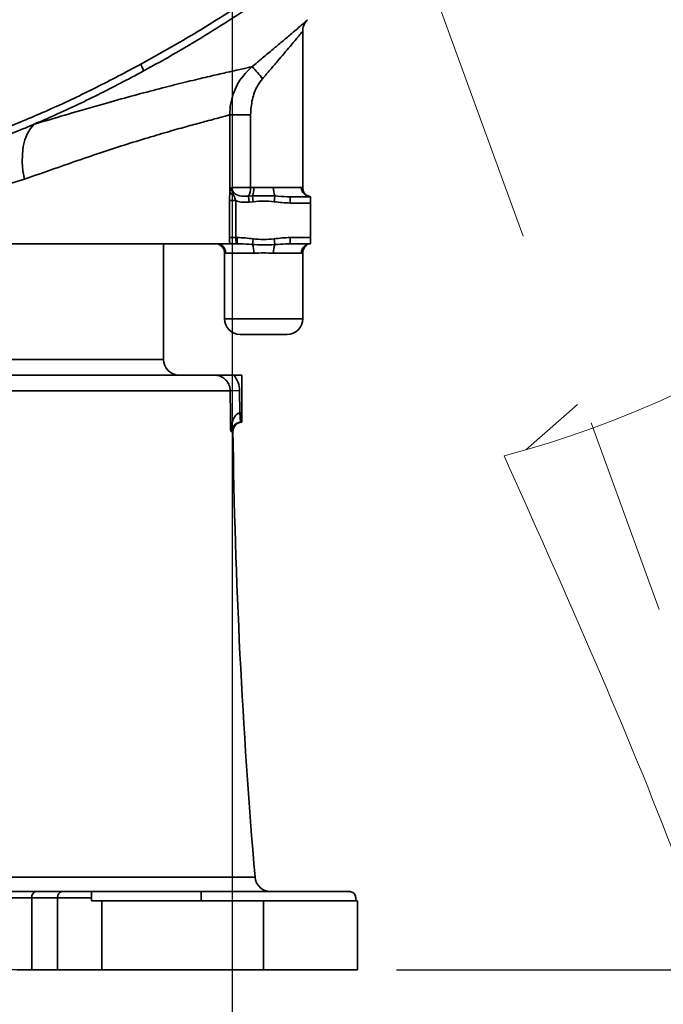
# Model space of a CAD drawing. Header units: millimetres. Extents: x -8713 to 3261, y -18743 to -8704.
# Tile 57 of 133: x -4133 to -3927, y -12669 to -12355. Entities that reach past the tile are written whole.
import ezdxf

# ---------------------------------------------------------------- set-up
doc = ezdxf.new("R2010")
doc.units = ezdxf.units.MM
doc.header["$LTSCALE"] = 10
doc.header["$PDSIZE"] = -1
doc.linetypes.add('CENTER', pattern=[50.8, 31.75, -6.35, 6.35, -6.35])
doc.layers.get('Defpoints').update_dxf_attribs({"true_color": 0x5e5e5e})
doc.layers.add('2细线层', color=4, linetype='Continuous', lineweight=13)
doc.layers.add('中心线层', color=1, linetype='CENTER')
doc.layers.add('细实线层', color=7, linetype='Continuous')
doc.dimstyles.new('ISO-25', dxfattribs={"dimscale": 20, "dimtxt": 4, "dimasz": 3.05, "dimexe": 3, "dimexo": 0.625, "dimtad": 1, "dimdec": 0, "dimtxsty": 'Standard', "dimcen": 2.5, "dimclrd": 1, "dimclre": 1, "dimclrt": 4, "dimadec": 1, "dimazin": 2, "dimtfac": 1, "dimtdec": 0, "dimtmove": 0, "dimatfit": 0, "dimfxl": 1, "dimarcsym": 0})

# ---------------------------------------------------------------- blocks, each defined once
blk = doc.blocks.new('*D234')
at = {"color": 1, "lineweight": -2, "transparency": 16777216}
for p, q in [((-4065.11, -12311.43), (-4065.11, -12836.16)), ((-4225.11, -12676.89), (-4225.11, -12836.16)), ((-4286.11, -12776.16), (-4347.11, -12776.16)), ((-4225.11, -12776.16), (-4065.11, -12776.16)), ((-4004.11, -12776.16), (-3761.25, -12776.16))]:
    blk.add_line(p, q, dxfattribs=at)
at = {"color": 1, "lineweight": 20, "transparency": 16777216}
for points in [[(-4286.11, -12765.99), (-4286.11, -12786.32), (-4225.11, -12776.16)], [(-4004.11, -12765.99), (-4004.11, -12786.32), (-4065.11, -12776.16)]]:
    blk.add_solid(points, dxfattribs=at)
at = {"layer": 'Defpoints', "color": 0, "lineweight": 20, "transparency": 16777216}
for p in [(-4065.11, -12298.93), (-4225.11, -12664.39), (-4065.11, -12776.16)]:
    blk.add_point(p, dxfattribs=at)
at = {"color": 4, "transparency": 16777216, "insert": (-3852.18, -12723.21), "char_height": 80, "attachment_point": 5}
blk.add_mtext('{\\fSimHei|b0|i0|c134|p49;160}', dxfattribs=at)
blk = doc.blocks.new('*D235')
at = {"color": 1, "lineweight": -2, "transparency": 16777216}
for p, q in [((-3727.92, -12180.86), (-3727.92, -12953.8)), ((-4225.11, -12676.89), (-4225.11, -12953.8)), ((-4164.11, -12893.8), (-3788.92, -12893.8))]:
    blk.add_line(p, q, dxfattribs=at)
at = {"color": 1, "lineweight": 20, "transparency": 16777216}
for points in [[(-4164.11, -12883.64), (-4164.11, -12903.97), (-4225.11, -12893.8)], [(-3788.92, -12883.64), (-3788.92, -12903.97), (-3727.92, -12893.8)]]:
    blk.add_solid(points, dxfattribs=at)
at = {"layer": 'Defpoints', "color": 0, "lineweight": 20, "transparency": 16777216}
for p in [(-3727.92, -12168.36), (-4225.11, -12664.39), (-3727.92, -12893.8)]:
    blk.add_point(p, dxfattribs=at)
at = {"color": 4, "transparency": 16777216, "insert": (-3976.51, -12841.3), "char_height": 80, "attachment_point": 5}
blk.add_mtext('{\\fSimHei|b0|i0|c134|p49;497}', dxfattribs=at)
blk = doc.blocks.new('*D243')
at = {"color": 1, "lineweight": -2, "transparency": 16777216}
for p, q in [((-2358.38, -12180.86), (-2358.38, -14002.38)), ((-4225.11, -12676.89), (-4225.11, -14002.38)), ((-4164.11, -13942.38), (-2419.38, -13942.38))]:
    blk.add_line(p, q, dxfattribs=at)
at = {"color": 1, "lineweight": 20, "transparency": 16777216}
for points in [[(-4164.11, -13932.21), (-4164.11, -13952.54), (-4225.11, -13942.38)], [(-2419.38, -13932.21), (-2419.38, -13952.54), (-2358.38, -13942.38)]]:
    blk.add_solid(points, dxfattribs=at)
at = {"layer": 'Defpoints', "color": 0, "lineweight": 20, "transparency": 16777216}
for p in [(-2358.38, -12168.36), (-4225.11, -12664.39), (-2358.38, -13942.38)]:
    blk.add_point(p, dxfattribs=at)
at = {"color": 4, "transparency": 16777216, "insert": (-3291.74, -13889.88), "char_height": 80, "attachment_point": 5}
blk.add_mtext('{\\fSimHei|b0|i0|c134|p49;1867}', dxfattribs=at)
blk = doc.blocks.new('*D245')
at = {"color": 1, "lineweight": -2, "transparency": 16777216}
for p, q in [((-4012.61, -12658.36), (-2143.61, -12658.36)), ((-2203.61, -12719.36), (-2203.61, -13767.05)), ((-3785.83, -13828.05), (-2143.61, -13828.05))]:
    blk.add_line(p, q, dxfattribs=at)
at = {"color": 1, "lineweight": 20, "transparency": 16777216}
for points in [[(-2213.78, -12719.36), (-2193.44, -12719.36), (-2203.61, -12658.36)], [(-2213.78, -13767.05), (-2193.44, -13767.05), (-2203.61, -13828.05)]]:
    blk.add_solid(points, dxfattribs=at)
at = {"layer": 'Defpoints', "color": 0, "lineweight": 20, "transparency": 16777216}
for p in [(-4025.11, -12658.36), (-3798.33, -13828.05), (-2203.61, -13828.05)]:
    blk.add_point(p, dxfattribs=at)
at = {"color": 4, "transparency": 16777216, "insert": (-2256.56, -13243.2), "char_height": 80, "attachment_point": 5, "rotation": 90}
blk.add_mtext('{\\fSimHei|b0|i0|c134|p49;1170}', dxfattribs=at)
blk = doc.blocks.new('*D246')
at = {"color": 1, "lineweight": -2, "transparency": 16777216}
for p, q in [((-4077.61, -10461.64), (-6177.95, -10461.64)), ((-6117.95, -12597.36), (-6117.95, -10522.64)), ((-4037.61, -12658.36), (-6177.95, -12658.36))]:
    blk.add_line(p, q, dxfattribs=at)
at = {"color": 1, "lineweight": 20, "transparency": 16777216}
for points in [[(-6128.12, -10522.64), (-6107.78, -10522.64), (-6117.95, -10461.64)], [(-6128.12, -12597.36), (-6107.78, -12597.36), (-6117.95, -12658.36)]]:
    blk.add_solid(points, dxfattribs=at)
at = {"layer": 'Defpoints', "color": 0, "lineweight": 20, "transparency": 16777216}
for p in [(-6117.95, -10461.64), (-4065.11, -10461.64), (-4025.11, -12658.36)]:
    blk.add_point(p, dxfattribs=at)
at = {"color": 4, "transparency": 16777216, "insert": (-6170.45, -11560), "char_height": 80, "attachment_point": 5, "rotation": 90}
blk.add_mtext('{\\fSimHei|b0|i0|c134|p49;2197}', dxfattribs=at)
blk = doc.blocks.new('*D249')
at = {"layer": 'Defpoints', "color": 0, "linetype": 'ByBlock', "lineweight": 20, "transparency": 16777216}
for p in [(-4065.11, -11300.72), (-4065.11, -12080.72), (-4065.11, -12168.36), (-3637, -12296.53), (-3798.33, -12901.32)]:
    blk.add_point(p, dxfattribs=at)
at = {"layer": '中心线层', "color": 1, "linetype": 'ByBlock', "lineweight": -2, "transparency": 16777216}
blk.add_arc((-4065.11, -12168.36), 446.88, 297.8271, 82.1729, dxfattribs=at)
at = {"layer": '中心线层', "color": 1, "linetype": 'ByBlock', "lineweight": 20, "transparency": 16777216}
for points in [[(-4004.94, -11735.79), (-4003.55, -11715.51), (-4065.11, -11721.49)], [(-3852.38, -12572.86), (-3860.62, -12554.27), (-3912.27, -12588.29)]]:
    blk.add_solid(points, dxfattribs=at)
at = {"layer": '中心线层', "color": 4, "linetype": 'ByBlock', "lineweight": 20, "transparency": 16777216, "insert": (-3572.87, -12081.57), "char_height": 80, "attachment_point": 5, "rotation": 280}
blk.add_mtext('160°', dxfattribs=at)
blk = doc.blocks.new('*D263')
at = {"layer": 'Defpoints', "color": 0, "linetype": 'ByBlock', "lineweight": 20, "transparency": 16777216}
for p in [(-4065.11, -12168.36), (-4837.51, -12276.92), (-4669.13, -12276.2), (-5311.63, -12710.6), (-4663.62, -13187.18)]:
    blk.add_point(p, dxfattribs=at)
at = {"layer": '中心线层', "color": 1, "linetype": 'ByBlock', "lineweight": -2, "transparency": 16777216}
blk.add_line((-4849.89, -12278.66), (-5509.54, -12371.36), dxfattribs=at)
blk.add_arc((-4669.27, -12253.27), 788.53, 192.43345, 265.91298, dxfattribs=at)
at = {"layer": '中心线层', "color": 1, "linetype": 'ByBlock', "lineweight": 20, "transparency": 16777216}
for points in [[(-5449.31, -12424.85), (-5429.3, -12421.24), (-5450.13, -12363.01)], [(-4725.14, -13029.64), (-4725.8, -13049.96), (-4664.5, -13041.79)]]:
    blk.add_solid(points, dxfattribs=at)
at = {"layer": '中心线层', "color": 4, "linetype": 'ByBlock', "lineweight": 20, "transparency": 16777216, "insert": (-5150.47, -12810.22), "char_height": 80, "attachment_point": 5, "rotation": 319.1732}
blk.add_mtext('82°', dxfattribs=at)
blk = doc.blocks.new('10')
at = {"color": 4}
for radius, start, end in [(1706.72, 290, 188), (337.19, 284.9347, 82.9347)]:
    blk.add_arc((0, 0), radius, start, end, dxfattribs=at)
blk.add_spline([(86.9, -325.8), (179.55, -580.35), (179.55, -851.24), (86.9, -1105.8), (-321.82, -1448.76)], degree=3, dxfattribs=at)

msp = doc.modelspace()

# ---------------------------------------------------------------- linework, layer by layer
at = {"layer": '中心线层', "color": 2, "linetype": 'CENTER', "lineweight": 20}
msp.add_line((-3286.03, -11891.97), (-3971.29, -12492.25), dxfattribs=at)
at = {"layer": '中心线层', "color": 2, "lineweight": 20}
msp.add_line((-3798.33, -12901.32), (-4065.11, -12168.36), dxfattribs=at)
at = {"layer": '细实线层', "linetype": 'Continuous', "lineweight": 35}
for p, q in [((-4042.61, -12408.4), (-4042.61, -12358.51)), ((-4065.91, -12409.86), (-4065.91, -12385.15)), ((-4065.91, -12385.15), (-4059.27, -12385.15)), ((-4059.27, -12385.15), (-4059.27, -12408.36)), ((-4131.61, -12405.76), (-4137.83, -12407.64)), ((-4065.26, -12408.36), (-4059.27, -12408.36)), ((-4059.27, -12408.36), (-4058.26, -12408.36)), ((-4051.96, -12408.36), (-4043.01, -12408.36)), ((-4059.92, -12411.18), (-4058.7, -12411.09)), ((-4059.92, -12411.18), (-4059.7, -12413.06)), ((-4058.49, -12412.92), (-4058.7, -12411.09)), ((-4051.72, -12412.92), (-4051.51, -12411.09)), ((-4046.66, -12413.36), (-4046.66, -12411.36)), ((-4046.66, -12411.36), (-4040.11, -12411.36)), ((-4041.36, -12410.84), (-4040.11, -12411.36)), ((-4040.11, -12411.36), (-4040.11, -12413.36)), ((-4065.99, -12424.36), (-4065.99, -12412.6)), ((-4065.99, -12412.6), (-4064, -12412.6)), ((-4064, -12412.6), (-4064, -12424.36)), ((-4058.49, -12412.92), (-4059.7, -12413.06)), ((-4040.11, -12413.36), (-4046.66, -12413.36)), ((-4040.11, -12413.36), (-4040.11, -12424.36)), ((-4065.99, -12424.36), (-4064, -12424.36)), ((-4064, -12424.36), (-4063.55, -12424.36)), ((-4063.55, -12426.36), (-4063.55, -12424.36)), ((-4058.7, -12426.63), (-4058.49, -12424.81)), ((-4051.51, -12426.63), (-4051.72, -12424.81)), ((-4046.66, -12424.36), (-4040.11, -12424.36)), ((-4046.66, -12426.36), (-4046.66, -12424.36)), ((-4040.11, -12424.36), (-4040.11, -12426.36)), ((-4385.11, -12426.36), (-4065.93, -12426.36)), ((-4087.11, -12463.36), (-4087.11, -12426.36)), ((-4063.55, -12426.36), (-4063.63, -12426.36)), ((-4046.66, -12426.36), (-4047.09, -12426.38)), ((-4040.11, -12426.36), (-4046.66, -12426.36)), ((-4067.61, -12429.32), (-4067.61, -12450.36)), ((-4058.26, -12429.36), (-4067.24, -12429.36)), ((-4043.01, -12429.36), (-4051.96, -12429.36)), ((-4042.61, -12429.32), (-4043.01, -12429.36)), ((-4042.61, -12450.36), (-4042.61, -12429.32)), ((-4067.61, -12450.36), (-4042.61, -12450.36)), ((-4047.61, -12455.36), (-4062.61, -12455.36)), ((-4363.11, -12463.36), (-4087.11, -12463.36)), ((-4064.55, -12468.36), (-4062.11, -12468.36)), ((-4062.11, -12480.36), (-4062.11, -12468.36)), ((-4344.43, -12473.33), (-4065.77, -12473.33)), ((-4062.79, -12473.3), (-4065.77, -12473.33)), ((-4062.79, -12473.3), (-4062.72, -12480.39)), ((-4062.72, -12480.39), (-4062.19, -12480.36)), ((-4062.46, -12483.37), (-4062.72, -12480.39)), ((-4062.19, -12483.36), (-4062.19, -12480.36)), ((-4062.19, -12480.36), (-4062.11, -12480.36)), ((-4062.11, -12480.36), (-4062.11, -12483.36)), ((-4062.11, -12483.36), (-4062.63, -12483.49)), ((-4062.19, -12483.36), (-4062.46, -12483.37)), ((-4062.11, -12483.36), (-4062.19, -12483.36)), ((-4065.1, -12486.4), (-4065.63, -12486.4)), ((-4057.85, -12628.79), (-4353.47, -12628.79)), ((-4143.39, -12633.36), (-4127.83, -12633.36)), ((-4129.25, -12635.36), (-4143.39, -12635.36)), ((-4129.25, -12635.36), (-4129.25, -12658.36)), ((-4120.96, -12635.36), (-4129.25, -12635.36)), ((-4127.83, -12633.36), (-4119.55, -12633.36)), ((-4120.96, -12658.36), (-4120.96, -12635.36)), ((-4110.11, -12635.36), (-4120.96, -12635.36)), ((-4119.55, -12633.36), (-4110.11, -12633.36)), ((-4075.11, -12633.36), (-4110.11, -12633.36)), ((-4110.11, -12635.36), (-4110.11, -12636.36)), ((-4075.11, -12633.36), (-4075.11, -12636.36)), ((-4027.71, -12633.36), (-4075.11, -12633.36)), ((-4025.64, -12636.36), (-4025.64, -12635.36)), ((-4110.11, -12636.36), (-4106.82, -12636.36)), ((-4106.82, -12636.36), (-4106.82, -12658.36)), ((-4055.11, -12636.36), (-4106.82, -12636.36)), ((-4055.11, -12636.36), (-4055.11, -12658.36)), ((-4025.11, -12636.36), (-4055.11, -12636.36)), ((-4025.11, -12658.36), (-4025.11, -12636.36)), ((-4129.25, -12658.36), (-4133.93, -12658.36)), ((-4120.96, -12658.36), (-4129.25, -12658.36)), ((-4106.82, -12658.36), (-4120.96, -12658.36)), ((-4055.11, -12658.36), (-4106.82, -12658.36)), ((-4055.11, -12658.36), (-4025.11, -12658.36))]:
    msp.add_line(p, q, dxfattribs=at)
at = {"layer": '细实线层', "linetype": 'Continuous', "lineweight": 35, "flags": 128}
msp.add_lwpolyline([(-4128.49, -12388.19), (-4129.67, -12389.52), (-4130.64, -12391.18), (-4131.41, -12393.13), (-4131.94, -12395.34), (-4132.23, -12397.75), (-4132.27, -12400.33), (-4132.06, -12403.02), (-4131.61, -12405.76)], dxfattribs=at)
at = {"layer": '细实线层', "linetype": 'Continuous', "lineweight": 35}
for centre, radius, start, end in [((-4107.24, -12415.08), 66.34, 38.6789, 43.0714), ((-4064.05, -12408.74), 4.79, 329.31, 4.459), ((-4064.84, -12408.7), 6.59, 338.6579, 2.9022), ((-4045.38, -12408.7), 6.59, 177.0978, 201.3421), ((-4040.06, -12408.41), 2.95, 179.0762, 269.0454), ((-4064.56, -12409.28), 1.47, 203.1755, 263.1961), ((-4070.2, -12429.32), 2.96, 359.159, 89.1336), ((-4064.84, -12429.03), 6.59, 357.0978, 21.3421), ((-4045.38, -12429.03), 6.59, 158.6579, 182.9022), ((-4040.06, -12429.32), 2.95, 90.9546, 180.9238), ((-4062.61, -12450.36), 5, 180, 270), ((-4047.61, -12450.36), 5, 270, 0), ((-4082.11, -12463.36), 5, 180, 270), ((-4062.1, -12486.36), 3, 90.0351, 180.8351), ((-2060.11, -12458.36), 2005, 180.79524, 184.87602), ((-4052.87, -12628.36), 5, 184.876, 270), ((-4127.48, -12635.11), 1.79, 101.4218, 188.0495), ((-4119.2, -12635.11), 1.79, 101.4218, 188.0495)]:
    msp.add_arc(centre, radius, start, end, dxfattribs=at)
for points, knots in [([(-4094.41, -12369), (-4087.85, -12365.34), (-4074.71, -12358.01), (-4062.25, -12349.77), (-4056.01, -12345.64)], [0, 0, 0, 0, 0.499322, 1, 1, 1, 1]), ([(-4052.45, -12345.77), (-4055.75, -12348.05), (-4062.36, -12352.61), (-4072.57, -12359.1), (-4082.96, -12365.35), (-4090.07, -12369.28), (-4093.63, -12371.25)], [0, 0, 0, 0, 0.249566, 0.499132, 0.749566, 1, 1, 1, 1]), ([(-4058.78, -12369.77), (-4057.66, -12368.84), (-4055.4, -12366.97), (-4052.19, -12364.28), (-4049.18, -12361.76), (-4046.71, -12359.68), (-4044.68, -12357.95), (-4043.21, -12356.7), (-4042.1, -12355.74), (-4041.39, -12355.12), (-4041.02, -12354.79), (-4041.02, -12354.78), (-4041.02, -12354.78)], [0, 0, 0, 0, 0.138196, 0.279622, 0.405959, 0.535609, 0.632671, 0.732206, 0.811214, 0.892361, 0.971466, 1, 1, 1, 1]), ([(-4042.59, -12358.51), (-4042.59, -12358.29), (-4042.6, -12357.79), (-4042.43, -12357.04), (-4042.17, -12356.33), (-4041.85, -12355.77), (-4041.56, -12355.35), (-4041.35, -12355.11), (-4041.28, -12355.05), (-4041.27, -12355.03)], [0, 0, 0, 0, 0.165362, 0.379902, 0.571634, 0.737607, 0.870397, 0.966803, 1, 1, 1, 1]), ([(-4042.67, -12358.51), (-4042.68, -12358.53), (-4042.69, -12358.55), (-4043.02, -12358.96), (-4043.44, -12359.47), (-4044.24, -12360.43), (-4045.3, -12361.71), (-4046.77, -12363.45), (-4048.55, -12365.55), (-4050.7, -12368.08), (-4053.02, -12370.78), (-4054.64, -12372.67), (-4055.45, -12373.62)], [0, 0, 0, 0, 0.088563, 0.113687, 0.187272, 0.260988, 0.356172, 0.451518, 0.581054, 0.710744, 0.855351, 1, 1, 1, 1]), ([(-4137.42, -12389.38), (-4132.62, -12387.38), (-4122.87, -12383.32), (-4108.53, -12376.49), (-4099.12, -12371.5), (-4094.41, -12369)], [0, 0, 0, 0, 0.3261, 0.662873, 1, 1, 1, 1]), ([(-4128.49, -12388.19), (-4125.19, -12387.2), (-4118.59, -12385.24), (-4109.3, -12382.53), (-4100.5, -12380.05), (-4092.19, -12377.79), (-4084.5, -12375.81), (-4077.51, -12374.09), (-4071.44, -12372.66), (-4066.97, -12371.64), (-4063.8, -12370.93), (-4061.6, -12370.43), (-4059.86, -12370.03), (-4059.14, -12369.86), (-4058.78, -12369.77)], [0, 0, 0, 0, 0.088695, 0.17739, 0.267794, 0.358194, 0.453204, 0.54821, 0.645752, 0.74329, 0.807067, 0.870843, 0.935421, 1, 1, 1, 1]), ([(-4093.63, -12371.25), (-4098.42, -12373.78), (-4108, -12378.84), (-4119.71, -12384.35), (-4126.6, -12387.36), (-4128.49, -12388.19)], [0, 0, 0, 0, 0.420139, 0.840926, 1, 1, 1, 1]), ([(-4065.91, -12385.15), (-4065.86, -12384.05), (-4065.75, -12381.82), (-4064.92, -12378.58), (-4063.59, -12375.52), (-4061.64, -12372.46), (-4059.8, -12370.73), (-4058.78, -12369.77)], [0, 0, 0, 0, 0.187785, 0.381047, 0.568702, 0.761687, 1, 1, 1, 1]), ([(-4055.45, -12373.62), (-4056, -12374.35), (-4057.02, -12375.7), (-4058.04, -12377.96), (-4059.01, -12381.03), (-4059.17, -12383.49), (-4059.27, -12385.15)], [0, 0, 0, 0, 0.220594, 0.408549, 0.600127, 1, 1, 1, 1]), ([(-4065.91, -12385.15), (-4066.25, -12385.25), (-4066.94, -12385.45), (-4068.59, -12385.9), (-4070.7, -12386.47), (-4073.71, -12387.28), (-4077.85, -12388.4), (-4083.48, -12389.96), (-4090.11, -12391.88), (-4097.43, -12394.12), (-4105.21, -12396.62), (-4113.38, -12399.37), (-4122.14, -12402.41), (-4128.45, -12404.64), (-4131.61, -12405.76)], [0, 0, 0, 0, 0.064641, 0.129282, 0.194782, 0.260282, 0.355167, 0.45005, 0.547743, 0.645436, 0.733047, 0.82066, 0.910328, 1, 1, 1, 1]), ([(-4137.2, -12391.69), (-4136.23, -12391.31), (-4133.31, -12390.18), (-4130.42, -12388.99), (-4128.49, -12388.19)], [0, 0, 0, 0, 0.331568, 1, 1, 1, 1]), ([(-4065.91, -12409.86), (-4065.9, -12409.78), (-4065.84, -12409.28), (-4065.66, -12408.8), (-4065.37, -12408.47), (-4065.3, -12408.4), (-4065.27, -12408.37), (-4065.26, -12408.36), (-4065.26, -12408.36)], [0, 0, 0, 0, 0.139517, 0.813076, 0.932646, 0.977333, 0.995476, 1, 1, 1, 1]), ([(-4065.26, -12408.36), (-4065.26, -12408.37), (-4065.28, -12408.48), (-4065.28, -12408.67), (-4065.26, -12409.4), (-4065.03, -12410.09), (-4064.77, -12410.66), (-4064.73, -12410.74)], [0, 0, 0, 0, 0.004403, 0.139801, 0.231558, 0.886827, 1, 1, 1, 1]), ([(-4065.26, -12408.36), (-4065.24, -12408.6), (-4065.19, -12409.17), (-4064.73, -12410.02), (-4063.86, -12410.73), (-4062.23, -12411.28), (-4060.87, -12411.22), (-4059.92, -12411.18)], [0, 0, 0, 0, 0.104712, 0.248469, 0.411482, 0.58827, 1, 1, 1, 1]), ([(-4058.26, -12408.36), (-4057.18, -12408.38), (-4055.08, -12408.43), (-4052.98, -12408.38), (-4051.96, -12408.36)], [0, 0, 0, 0, 0.510326, 1, 1, 1, 1]), ([(-4043.01, -12408.36), (-4042.74, -12408.39), (-4042.47, -12408.42), (-4042.61, -12408.4), (-4042.61, -12408.4)], [0, 0, 0, 0, 0.997828, 1, 1, 1, 1]), ([(-4041.36, -12410.83), (-4041.38, -12410.82), (-4041.57, -12410.7), (-4041.93, -12410.34), (-4042.35, -12409.71), (-4042.59, -12409.01), (-4042.58, -12408.57), (-4042.57, -12408.4)], [0, 0, 0, 0, 0.025813, 0.234057, 0.536083, 0.827057, 1, 1, 1, 1]), ([(-4065.99, -12412.6), (-4065.99, -12412.31), (-4065.98, -12411.35), (-4065.94, -12410.48), (-4065.91, -12409.86)], [0, 0, 0, 0, 0.296008, 1, 1, 1, 1]), ([(-4064.73, -12410.74), (-4064.53, -12411.18), (-4064.26, -12411.78), (-4064.05, -12412.43), (-4064, -12412.6)], [0, 0, 0, 0, 0.742664, 1, 1, 1, 1]), ([(-4058.7, -12411.09), (-4057.36, -12411.05), (-4054.97, -12410.96), (-4052.57, -12411.05), (-4051.51, -12411.09)], [0, 0, 0, 0, 0.557339, 1, 1, 1, 1]), ([(-4051.51, -12411.09), (-4050.19, -12411.2), (-4048.57, -12411.34), (-4046.96, -12411.36), (-4046.66, -12411.36)], [0, 0, 0, 0, 0.813468, 1, 1, 1, 1]), ([(-4059.7, -12413.06), (-4060.27, -12413.1), (-4061.45, -12413.18), (-4062.91, -12412.99), (-4063.74, -12412.69), (-4064, -12412.6)], [0, 0, 0, 0, 0.397535, 0.807796, 1, 1, 1, 1]), ([(-4051.72, -12412.92), (-4052.84, -12412.83), (-4055.1, -12412.64), (-4057.36, -12412.82), (-4058.49, -12412.92)], [0, 0, 0, 0, 0.496954, 1, 1, 1, 1]), ([(-4046.66, -12413.36), (-4047.51, -12413.32), (-4049.2, -12413.25), (-4050.88, -12413.03), (-4051.72, -12412.92)], [0, 0, 0, 0, 0.498738, 1, 1, 1, 1]), ([(-4065.93, -12426.36), (-4065.94, -12426.24), (-4065.96, -12425.88), (-4065.98, -12425.21), (-4065.99, -12424.65), (-4065.99, -12424.36)], [0, 0, 0, 0, 0.195111, 0.591362, 1, 1, 1, 1]), ([(-4064, -12424.36), (-4064, -12424.51), (-4063.99, -12424.79), (-4063.96, -12425.27), (-4063.89, -12425.77), (-4063.79, -12426.17), (-4063.69, -12426.35), (-4063.64, -12426.36), (-4063.63, -12426.36)], [0, 0, 0, 0, 0.1353317, 0.2668847, 0.480995, 0.6959089, 0.9119216, 1, 1, 1, 1]), ([(-4063.55, -12424.36), (-4062.7, -12424.4), (-4061.01, -12424.48), (-4059.33, -12424.7), (-4058.49, -12424.81)], [0, 0, 0, 0, 0.498738, 1, 1, 1, 1]), ([(-4058.49, -12424.81), (-4057.37, -12424.9), (-4055.11, -12425.08), (-4052.86, -12424.9), (-4051.72, -12424.81)], [0, 0, 0, 0, 0.496954, 1, 1, 1, 1]), ([(-4051.72, -12424.81), (-4050.88, -12424.7), (-4049.2, -12424.48), (-4047.51, -12424.4), (-4046.66, -12424.36)], [0, 0, 0, 0, 0.499634, 1, 1, 1, 1]), ([(-4070.15, -12426.37), (-4070.12, -12426.37), (-4070.06, -12426.38), (-4069.89, -12426.41), (-4069.67, -12426.47), (-4069.48, -12426.54), (-4069.19, -12426.67), (-4068.76, -12426.93), (-4068.26, -12427.39), (-4067.84, -12428.08), (-4067.61, -12428.76), (-4067.63, -12429.18), (-4067.64, -12429.32)], [0, 0, 0, 0, 0.197839, 0.362315, 0.409179, 0.445345, 0.496864, 0.560896, 0.677201, 0.807724, 0.933626, 1, 1, 1, 1]), ([(-4063.63, -12426.36), (-4063.63, -12426.36), (-4064.05, -12426.36), (-4064.82, -12426.36), (-4065.69, -12426.36), (-4065.86, -12426.36), (-4065.93, -12426.36)], [0, 0, 0, 0, 0.002202, 0.404521, 0.751548, 1, 1, 1, 1]), ([(-4058.7, -12426.63), (-4060.02, -12426.52), (-4061.64, -12426.39), (-4063.25, -12426.37), (-4063.55, -12426.36)], [0, 0, 0, 0, 0.813468, 1, 1, 1, 1]), ([(-4051.51, -12426.63), (-4052.85, -12426.68), (-4055.25, -12426.77), (-4057.64, -12426.67), (-4058.7, -12426.63)], [0, 0, 0, 0, 0.557339, 1, 1, 1, 1]), ([(-4047.09, -12426.38), (-4048.26, -12426.44), (-4049.73, -12426.5), (-4051.21, -12426.61), (-4051.51, -12426.63)], [0, 0, 0, 0, 0.796219, 1, 1, 1, 1]), ([(-4042.58, -12429.32), (-4042.58, -12429.13), (-4042.58, -12428.69), (-4042.36, -12428.07), (-4042.02, -12427.51), (-4041.67, -12427.12), (-4041.42, -12426.93), (-4041.31, -12426.86)], [0, 0, 0, 0, 0.196039, 0.452999, 0.677161, 0.871149, 1, 1, 1, 1]), ([(-4067.24, -12429.36), (-4067.46, -12429.34), (-4067.71, -12429.31), (-4067.58, -12429.32), (-4067.57, -12429.32)], [0, 0, 0, 0, 0.90928, 1, 1, 1, 1]), ([(-4051.96, -12429.36), (-4053, -12429.34), (-4055.1, -12429.3), (-4057.2, -12429.34), (-4058.26, -12429.36)], [0, 0, 0, 0, 0.498914, 1, 1, 1, 1]), ([(-4070.83, -12468.36), (-4071.26, -12468.36), (-4072.14, -12468.36), (-4074.44, -12468.36), (-4077.57, -12468.36), (-4081.7, -12468.36), (-4086.87, -12468.36), (-4092.96, -12468.36), (-4099.92, -12468.36), (-4107.69, -12468.36), (-4116.18, -12468.36), (-4125.31, -12468.36), (-4134.99, -12468.36), (-4145.08, -12468.36), (-4155.5, -12468.36), (-4166.12, -12468.36), (-4173.41, -12468.36), (-4177.03, -12468.36)], [0, 0, 0, 0, 0.060664, 0.122331, 0.184571, 0.253032, 0.321933, 0.391222, 0.460844, 0.530411, 0.599867, 0.668655, 0.736904, 0.804561, 0.870658, 0.935821, 1, 1, 1, 1]), ([(-4065.77, -12473.33), (-4065.83, -12472.77), (-4065.95, -12471.64), (-4066.83, -12470.16), (-4068.11, -12469.04), (-4069.53, -12468.45), (-4070.46, -12468.39), (-4070.83, -12468.36)], [0, 0, 0, 0, 0.213729, 0.427749, 0.642694, 0.859079, 1, 1, 1, 1]), ([(-4070.83, -12468.36), (-4070.82, -12468.36), (-4070.3, -12468.36), (-4068.94, -12468.36), (-4066.89, -12468.36), (-4065.19, -12468.36), (-4064.55, -12468.36)], [0, 0, 0, 0, 0.0020173, 0.2802249, 0.7281855, 1, 1, 1, 1]), ([(-4064.55, -12468.36), (-4064.05, -12469.11), (-4063.05, -12470.6), (-4062.87, -12472.4), (-4062.79, -12473.3)], [0, 0, 0, 0, 0.496767, 1, 1, 1, 1]), ([(-4065.63, -12486.4), (-4065.66, -12484.4), (-4065.72, -12480.05), (-4065.76, -12475.69), (-4065.77, -12473.33)], [0, 0, 0, 0, 0.458714, 1, 1, 1, 1]), ([(-4065.63, -12486.4), (-4065.63, -12486.4), (-4065.62, -12486.02), (-4065.53, -12484.83), (-4065.15, -12483.14), (-4064.4, -12481.61), (-4063.72, -12480.87), (-4063.2, -12480.52), (-4062.91, -12480.44), (-4062.72, -12480.39)], [0, 0, 0, 0, 0.002052, 0.16792, 0.517892, 0.747862, 0.882612, 0.925699, 1, 1, 1, 1]), ([(-4062.46, -12483.37), (-4062.64, -12483.4), (-4062.93, -12483.44), (-4063.47, -12483.62), (-4064.18, -12484), (-4064.98, -12484.77), (-4065.44, -12485.62), (-4065.6, -12486.21), (-4065.63, -12486.4), (-4065.63, -12486.4)], [0, 0, 0, 0, 0.072479, 0.116581, 0.250217, 0.479621, 0.831003, 0.99794, 1, 1, 1, 1]), ([(-4062.96, -12483.56), (-4063, -12483.57), (-4063.37, -12483.65), (-4063.97, -12484.11), (-4064.61, -12484.9), (-4064.88, -12485.7), (-4064.92, -12486.21), (-4064.92, -12486.38), (-4064.92, -12486.4)], [0, 0, 0, 0, 0.036487, 0.310652, 0.584872, 0.859172, 0.985312, 1, 1, 1, 1]), ([(-4064.91, -12486.23), (-4064.91, -12486.21), (-4064.91, -12486.17), (-4064.9, -12486.02), (-4064.85, -12485.66), (-4064.66, -12485.08), (-4064.39, -12484.58), (-4064.16, -12484.38), (-4064.13, -12484.36)], [0, 0, 0, 0, 0.118079, 0.206691, 0.321347, 0.615112, 0.953918, 1, 1, 1, 1]), ([(-4062.96, -12483.55), (-4062.92, -12483.53), (-4062.77, -12483.48), (-4062.62, -12483.44), (-4062.41, -12483.4), (-4062.27, -12483.39), (-4062.22, -12483.39), (-4062.21, -12483.39)], [0, 0, 0, 0, 0.063116, 0.212006, 0.458153, 0.885152, 1, 1, 1, 1]), ([(-4064.92, -12486.4), (-4064.92, -12486.4), (-4064.92, -12486.4), (-4064.94, -12486.4), (-4065.02, -12486.4), (-4065.1, -12486.4)], [0, 0, 0, 0, 0.010506, 0.085754, 1, 1, 1, 1]), ([(-4064.91, -12486.21), (-4064.91, -12486.28), (-4064.91, -12486.37), (-4064.92, -12486.39), (-4064.92, -12486.4)], [0, 0, 0, 0, 0.7221907, 1, 1, 1, 1]), ([(-4110.11, -12633.36), (-4110.11, -12633.39), (-4110.11, -12633.43), (-4110.11, -12633.78), (-4110.11, -12634.3), (-4110.11, -12634.86), (-4110.11, -12635.22), (-4110.11, -12635.36)], [0, 0, 0, 0, 0.218982, 0.438036, 0.655098, 0.868974, 1, 1, 1, 1]), ([(-4025.64, -12635.36), (-4025.67, -12635.14), (-4025.71, -12634.7), (-4026.05, -12634.11), (-4026.55, -12633.66), (-4027.13, -12633.4), (-4027.53, -12633.37), (-4027.71, -12633.36)], [0, 0, 0, 0, 0.206991, 0.413902, 0.623111, 0.837746, 1, 1, 1, 1])]:
    msp.add_open_spline(points, degree=3, knots=knots, dxfattribs=at)
msp.add_open_spline([(-4094.41, -12369), (-4094.28, -12369.23), (-4094.02, -12369.68), (-4093.74, -12370.37), (-4093.58, -12370.94), (-4093.61, -12371.15), (-4093.63, -12371.25)], degree=3, dxfattribs=at)

# ---------------------------------------------------------------- block references
at = {"layer": '2细线层', "color": 0, "linetype": 'ByBlock', "lineweight": 20}
msp.add_blockref('10', (-4065.11, -12168.36), dxfattribs=at)

# ---------------------------------------------------------------- dimensions: what is measured, and where the dimension line sits
dim = msp.add_linear_dim(base=(-6117.95, -10461.64), p1=(-4025.11, -12658.36), p2=(-4065.11, -10461.64), angle=90, text='{\\fSimHei|b0|i0|c134|p49;<>}', dimstyle='ISO-25')
dim.commit()
dim.dimension.update_dxf_attribs({"geometry": '*D246', "text_midpoint": (-6117.95, -11560), "dimtype": 160})
for base, p2, picture, middle in [((-3727.92, -12893.8), (-3727.92, -12168.36), '*D235', (-3976.51, -12841.3)), ((-2358.38, -13942.38), (-2358.38, -12168.36), '*D243', (-3291.74, -13889.88)), ((-4065.11, -12776.16), (-4065.11, -12298.93), '*D234', (-3852.18, -12723.21))]:
    dim = msp.add_linear_dim(base=base, p1=(-4225.11, -12664.39), p2=p2, text='{\\fSimHei|b0|i0|c134|p49;<>}', dimstyle='ISO-25')
    dim.commit()
    dim.dimension.update_dxf_attribs({"geometry": picture, "text_midpoint": middle})
dim = msp.add_linear_dim(base=(-2203.61, -13828.05), p1=(-4025.11, -12658.36), p2=(-3798.33, -13828.05), angle=90, text='{\\fSimHei|b0|i0|c134|p49;<>}', dimstyle='ISO-25')
dim.commit()
dim.dimension.update_dxf_attribs({"geometry": '*D245', "text_midpoint": (-2256.56, -13243.2)})
at = {"layer": '中心线层', "color": 4, "linetype": 'ByBlock', "lineweight": 20}
dim = msp.add_angular_dim_2l(base=(-3637, -12296.53), line1=((-3798.33, -12901.32), (-4065.11, -12168.36)), line2=((-4065.11, -11300.72), (-4065.11, -12080.72)), dimstyle='ISO-25', dxfattribs=at)
dim.commit()
dim.dimension.update_dxf_attribs({"geometry": '*D249', "text_midpoint": (-3572.87, -12081.57)})
at = {"layer": '中心线层', "color": 1, "linetype": 'ByBlock', "lineweight": 20}
dim = msp.add_angular_dim_2l(base=(-5311.63, -12710.6), line1=((-4669.13, -12276.2), (-4663.62, -13187.18)), line2=((-4837.51, -12276.92), (-4065.11, -12168.36)), dimstyle='ISO-25', override={"dimadec": 0}, dxfattribs=at)
dim.commit()
dim.dimension.update_dxf_attribs({"geometry": '*D263', "text_midpoint": (-5150.47, -12810.22)})

doc.saveas('drawing.dxf')
